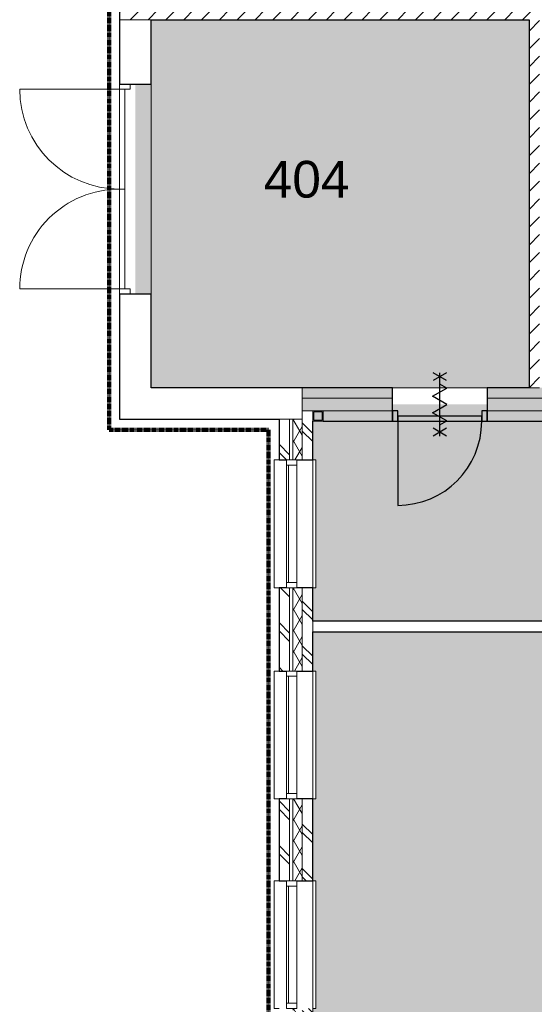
# Model space of a CAD drawing. Header units: millimetres. Extents: x 16156 to 109611, y -1019 to 113498.
# Tile 35 of 60: x 19564 to 24461, y 70643 to 80013. Entities that reach past the tile are written whole.
import ezdxf

# ---------------------------------------------------------------- set-up
doc = ezdxf.new("R2010")
doc.units = ezdxf.units.MM
doc.linetypes.add('Afbreeklijn', pattern=[9, 5, -2, 0, -2])
for name, color, linetype, lineweight in [('A--A2__Ruwbouw', 8, 'Continuous', 15), ('A--AR9__AlgVoorz', 1, 'Continuous', 9), ('A--L$01A__Algemeen', 7, 'Continuous', 9), ('A--L21__Buitenwanden', 3, 'Continuous', 9), ('A--L22__Binnenwanden', 2, 'Continuous', 9), ('A--L28__Hoofddraagconstructies', 3, 'Continuous', 9), ('A--L3__Afbouw', 2, 'Continuous', 9), ('A--LD30__DetailPenMiddel', 3, 'Continuous', 9), ('A--LR9__AlgVoorz', 7, 'Continuous', 9), ('A--TR9__AlgVoorz', 1, 'Continuous', 13)]:
    doc.layers.add(name, color=color, linetype=linetype, lineweight=lineweight)
doc.styles.add('Arial', font='arial.ttf', dxfattribs={"height": 350})
pattern_1 = [(45, (0, 0), (-84.85281, 84.85281), [])]
pattern_2 = [(315, (22032.26, 72074.94), (212.132, 212.132), []), (315, (24232.26, 72074.94), (212.132, 212.132), [])]

# ---------------------------------------------------------------- blocks, each defined once
blk = doc.blocks.new('32_DO_WB_vo deur enkel2 - vo 2-2241163-AB-Begane grond - Brandcompartimentering')
at = {"layer": 'A--L3__Afbouw', "lineweight": 30}
h = blk.add_hatch(color=130, dxfattribs=at)
h.paths.add_polyline_path([(520, 160), (520, 60), (570, 60), (570, 160)])
h.paths.add_polyline_path([(-280, 160), (-330, 160), (-330, 60), (-280, 60)])
blk.add_hatch(color=130, dxfattribs=at).paths.add_polyline_path([(-280, 160), (-280, 110), (520, 110), (520, 160), (53.6, 160)])
at = {"layer": 'A--L$01A__Algemeen', "color": 130, "lineweight": 30}
for p, q in [((520, 160), (520, 960)), ((56.7, 300), (183.3, 226.9)), ((56.7, 226.9), (183.3, 300)), ((120, 300), (120, -300)), ((120, 300), (120, -300)), ((120, 300), (120, -300)), ((120, 194.9), (52.5, 155.9)), ((52.5, 155.9), (187.5, 77.9)), ((187.5, 77.9), (52.5, 0)), ((52.5, 0), (187.5, -77.9)), ((187.5, -77.9), (52.5, -155.9)), ((52.5, -155.9), (120, -194.9)), ((56.7, -300), (183.3, -226.9)), ((56.7, -226.9), (183.3, -300))]:
    blk.add_line(p, q, dxfattribs=at)
blk.add_arc((520, 160), 800, 90, 180, dxfattribs=at)
at = {"layer": 'A--L3__Afbouw', "color": 130, "lineweight": 30}
for p, q in [((-280, 160), (-330, 160)), ((-330, 160), (-330, 60)), ((520, 160), (-280, 160)), ((-280, 160), (-280, 110)), ((-280, 60), (-280, 160)), ((-280, 110), (520, 110)), ((520, 110), (520, 160)), ((570, 160), (520, 160)), ((520, 160), (520, 60)), ((570, 60), (570, 160)), ((-330, 60), (-280, 60)), ((520, 60), (570, 60))]:
    blk.add_line(p, q, dxfattribs=at)
blk = doc.blocks.new('31_DO_WB_vo deur dubbel - vo-1916470-AB-Begane grond - Brandcompartimentering')
at = {"layer": 'A--L$01A__Algemeen'}
for p, q in [((-1340.2, 150), (-1340.2, 1100)), ((559.8, 150), (559.8, 1100))]:
    blk.add_line(p, q, dxfattribs=at)
for centre, start, end in [((-1340.2, 150), 360, 90), ((559.8, 150), 90, 180)]:
    blk.add_arc(centre, 950, start, end, dxfattribs=at)
at = {"layer": 'A--L3__Afbouw'}
for p, q in [((-1340.2, 150), (-1390.2, 150)), ((-1390.2, 150), (-1390.2, 50)), ((-390.2, 150), (-1340.2, 150)), ((-1340.2, 150), (-1340.2, 100)), ((-1340.2, 50), (-1340.2, 150)), ((-1340.2, 100), (-390.2, 100)), ((-390.2, 100), (-390.2, 150)), ((559.8, 150), (-390.2, 150)), ((-390.2, 150), (-390.2, 100)), ((-390.2, 100), (559.8, 100)), ((559.8, 100), (559.8, 150)), ((609.8, 150), (559.8, 150)), ((559.8, 150), (559.8, 50)), ((609.8, 50), (609.8, 150)), ((-1390.2, 50), (-1340.2, 50)), ((559.8, 50), (609.8, 50))]:
    blk.add_line(p, q, dxfattribs=at)
blk = doc.blocks.new('28_11_ARC_stalen_kolom - SHS100x10-V79-AB-Begane grond - Brandcompartimentering')
at = {"layer": 'A--L28__Hoofddraagconstructies'}
h = blk.add_hatch(dxfattribs=at)
h.set_pattern_fill('FP_43', color=256, style=0, pattern_type=2)
h.set_pattern_definition([(45, (-22402.26, -76241.44), (-251.4472, 251.4472), []), (45, (-22402.26, -75860.44), (-251.4472, 251.4472), [])])
h.paths.add_polyline_path([(50, -50), (50, 50), (-50, 50), (-50, -50), (40, -50)])
h.paths.add_polyline_path([(-40, -40), (-40, 40), (40, 40), (40, -40), (25.9, -40)])
for p, q in [((50, 50), (-50, 50)), ((-50, 50), (-50, -50)), ((-40, -40), (-40, 40)), ((-40, 40), (40, 40)), ((40, 40), (40, -40)), ((50, -50), (50, 50)), ((-50, -50), (50, -50)), ((40, -40), (-40, -40))]:
    blk.add_line(p, q, dxfattribs=at)
blk = doc.blocks.new('31_WI_WB_fixed glass - Ontwerpraam-2070377-AB-Begane grond - Brandcompartimentering')
at = {"layer": 'A--L3__Afbouw'}
for p, q in [((608, 207.6), (-608, 207.6)), ((-608, 207.6), (-608, 203.9)), ((-608, 160), (-608, 203.9)), ((608, 203.9), (608, 207.6)), ((608, 203.9), (608, 160)), ((-558, 90), (-608, 90)), ((-608, 90), (-608, -10)), ((-558, -10), (-558, 90)), ((558, 90), (-558, 90)), ((-558, 90), (-558, 69)), ((-558, 69), (558, 69)), ((558, 90), (558, -10)), ((608, 90), (558, 90)), ((558, 69), (558, 90)), ((608, -10), (608, 90)), ((-608, -10), (-558, -10)), ((-558, -10), (558, -10)), ((558, -10), (608, -10)), ((-608, -190), (-608, -160)), ((608, -160), (608, -190)), ((608, -190), (-608, -190))]:
    blk.add_line(p, q, dxfattribs=at)
blk = doc.blocks.new('31_WI_WB_fixed glass - Ontwerpraam-V82-AB-Begane grond - Brandcompartimentering')
at = {"layer": 'A--L3__Afbouw'}
for p, q in [((608, 207.6), (-608, 207.6)), ((-608, 207.6), (-608, 203.9)), ((-608, 160), (-608, 203.9)), ((608, 203.9), (608, 207.6)), ((608, 203.9), (608, 160)), ((-558, 90), (-608, 90)), ((-608, 90), (-608, -10)), ((-558, -10), (-558, 90)), ((558, 90), (-558, 90)), ((-558, 90), (-558, 69)), ((-558, 69), (558, 69)), ((558, 90), (558, -10)), ((608, 90), (558, 90)), ((558, 69), (558, 90)), ((608, -10), (608, 90)), ((-608, -10), (-558, -10)), ((-558, -10), (558, -10)), ((558, -10), (608, -10)), ((-608, -190), (-608, -160)), ((608, -160), (608, -190)), ((608, -190), (-608, -190))]:
    blk.add_line(p, q, dxfattribs=at)
blk = doc.blocks.new('31_WI_WB_fixed glass - Ontwerpraam-V83-AB-Begane grond - Brandcompartimentering')
at = {"layer": 'A--L3__Afbouw'}
for p, q in [((608, 207.6), (-608, 207.6)), ((-608, 207.6), (-608, 203.9)), ((-608, 160), (-608, 203.9)), ((608, 203.9), (608, 207.6)), ((608, 203.9), (608, 160)), ((-558, 90), (-608, 90)), ((-608, 90), (-608, -10)), ((-558, -10), (-558, 90)), ((558, 90), (-558, 90)), ((-558, 90), (-558, 69)), ((-558, 69), (558, 69)), ((558, 90), (558, -10)), ((608, 90), (558, 90)), ((558, 69), (558, 90)), ((608, -10), (608, 90)), ((-608, -10), (-558, -10)), ((-558, -10), (558, -10)), ((558, -10), (608, -10)), ((-608, -190), (-608, -160)), ((608, -160), (608, -190)), ((608, -190), (-608, -190))]:
    blk.add_line(p, q, dxfattribs=at)

msp = doc.modelspace()

# ---------------------------------------------------------------- hatches: boundary and pattern name
at = {"layer": 'A--A2__Ruwbouw', "lineweight": 9}
h = msp.add_hatch(dxfattribs=at)
h.set_pattern_fill('FP_1', color=256, angle=45, style=0, pattern_type=2)
h.set_pattern_definition([(45, (0, 0), (-84.85281, 84.85281), [])])
h.paths.add_polyline_path([(24411.3, 76511.4), (24511.3, 76511.4), (24510.6, 83714.4), (24411.3, 83713), (24411.3, 77105.6)])
h = msp.add_hatch(dxfattribs=at)
h.set_pattern_fill('FP_2', color=256, angle=45, style=0, pattern_type=2)
h.set_pattern_definition(pattern_1)
h.paths.add_polyline_path([(24411.3, 80013.4), (24411.3, 80113.4), (21979.3, 80113.4), (21979.3, 80013.4), (23627.7, 80013.4)])
h.paths.add_polyline_path([(20814.3, 80013.4), (20879.3, 80013.4), (20879.3, 80113.4), (20514.3, 80113.4), (20514.3, 80013.4)])
h = msp.add_hatch(dxfattribs=at)
h.set_pattern_fill('FP_2', color=256, angle=45, style=0, pattern_type=2)
h.set_pattern_definition(pattern_1)
h.paths.add_polyline_path([(21979.3, 80013.4), (21979.3, 80113.4), (20879.3, 80113.4), (20879.3, 80013.4)])
h = msp.add_hatch(color=4, dxfattribs=at)
h.paths.add_polyline_path([(52513.3, 76411.4), (52573.3, 76411.4), (52573.3, 76511.4), (51483.3, 76511.4), (51483.3, 76411.4), (52502, 76411.4)])
h.paths.add_polyline_path([(27363.6, 76411.4), (31000.8, 76411.4), (31000.8, 76511.4), (24011.3, 76511.4), (24011.3, 76411.4)])
h.paths.add_polyline_path([(31900.8, 76411.4), (36041.3, 76411.4), (36041.3, 76511.4), (31900.8, 76511.4)])
h.paths.add_polyline_path([(50278.5, 76411.4), (50583.3, 76411.4), (50583.3, 76511.4), (47808.3, 76511.4), (47808.3, 76411.4), (49779.5, 76411.4)])
h.paths.add_polyline_path([(36941.3, 76411.4), (46708.3, 76411.4), (46708.3, 76511.4), (36941.3, 76511.4)])
h.paths.add_polyline_path([(22252.3, 76411.4), (23111.3, 76411.4), (23111.3, 76511.4), (22252.3, 76511.4)])
h = msp.add_hatch(dxfattribs=at)
h.set_pattern_fill('FP_10', color=256, angle=45, style=0, pattern_type=2)
h.set_pattern_definition(pattern_2)
h.paths.add_polyline_path([(22352.3, 67638.4), (22352.3, 70602.5), (22252.3, 70602.5), (22252.3, 67638.4)])
h.paths.add_polyline_path([(22252.3, 71818.4), (22352.3, 71818.4), (22352.3, 72598.5), (22252.3, 72598.5), (22252.3, 72556.6)])
h.paths.add_polyline_path([(22252.3, 73814.4), (22352.3, 73814.4), (22352.3, 74607.5), (22252.3, 74607.5), (22252.3, 74188.4)])
h.paths.add_polyline_path([(22252.3, 75823.4), (22352.3, 75823.4), (22352.3, 76291.4), (22252.3, 76283.5), (22252.3, 75968.4)])
at = {"layer": 'A--A2__Ruwbouw'}
h = msp.add_hatch(color=130, dxfattribs=at)
h.paths.add_polyline_path([(52253.3, 76191.4), (52353.3, 76191.4), (52353.3, 76291.4), (51483.3, 76291.4), (51483.3, 76191.4), (51647.5, 76191.4)])
h.paths.add_polyline_path([(35736.5, 76191.4), (36041.3, 76196.4), (36041.3, 76291.4), (34467.3, 76291.4), (34467.3, 76191.4), (34835.6, 76191.4)])
h.paths.add_polyline_path([(22452.3, 76191.4), (23111.3, 76191.4), (23111.3, 76291.4), (22452.3, 76291.4), (22452.3, 76201.4)])
h.paths.add_polyline_path([(50278.5, 76191.4), (50583.3, 76191.4), (50583.3, 76291.4), (47808.3, 76291.4), (47808.3, 76196.4), (46708.3, 76201.4), (46708.3, 76291.4), (46467.3, 76291.4), (46467.3, 76191.4), (49779.5, 76191.4)])
h.paths.add_polyline_path([(24011.3, 76191.4), (28367.3, 76191.4), (28367.3, 76291.4), (24011.3, 76291.4)])
h.paths.add_polyline_path([(32409.2, 76191.4), (34367.3, 76191.4), (34367.3, 76291.4), (31900.8, 76291.4), (31900.8, 76191.4)])
h.paths.add_polyline_path([(38571.6, 76191.4), (40367.3, 76193.2), (40367.3, 76291.4), (36941.3, 76291.4), (36941.3, 76191.4)])
h.paths.add_polyline_path([(40467.3, 76191.4), (46367.3, 76196.3), (46367.3, 76291.4), (40467.3, 76291.4), (40467.3, 76193.2)])
h.paths.add_polyline_path([(30374.3, 76191.4), (31000.8, 76191.4), (31000.8, 76291.4), (28467.3, 76291.4), (28467.3, 76191.4), (29231.6, 76191.4)])
h.paths.add_polyline_path([(34457.3, 76201.4), (34457.3, 76281.4), (34377.3, 76281.4), (34377.3, 76201.4)])
h.paths.add_polyline_path([(40457.3, 76201.4), (40457.3, 76281.4), (40377.3, 76281.4), (40377.3, 76201.4)])
h.paths.add_polyline_path([(28457.3, 76201.4), (28457.3, 76281.4), (28377.3, 76281.4), (28377.3, 76201.4)])
h.paths.add_polyline_path([(46457.3, 76201.4), (46457.3, 76281.4), (46377.3, 76281.4), (46377.3, 76201.4)])
h.paths.add_polyline_path([(22362.3, 76201.4), (22442.3, 76203.3), (22442.3, 76281.4), (22362.3, 76281.4), (22362.3, 76211.4)])
at = {"layer": 'A--A2__Ruwbouw', "lineweight": 9}
h = msp.add_hatch(dxfattribs=at)
h.set_pattern_fill('FP_10', color=256, angle=45, style=0, pattern_type=2)
h.set_pattern_definition(pattern_2)
h.paths.add_polyline_path([(22032.3, 67638.4), (22132.3, 67638.4), (22132.3, 70602.5), (22032.3, 70602.5), (22032.3, 68007.6)])
h.paths.add_polyline_path([(22132.3, 71818.4), (22132.3, 72598.5), (22032.3, 72598.5), (22032.3, 71818.4), (22123.4, 71818.4)])
h.paths.add_polyline_path([(22132.3, 73814.4), (22132.3, 74607.5), (22032.3, 74607.5), (22032.3, 73814.4), (22123.4, 73814.4)])
h.paths.add_polyline_path([(22132.3, 75823.4), (22132.3, 76211.4), (22032.3, 76211.4), (22032.3, 75823.4), (22123.4, 75823.4)])
h = msp.add_hatch(dxfattribs=at)
h.set_pattern_fill('FP_4', color=256, angle=60, style=0, pattern_type=2)
h.set_pattern_definition([(60, (0, 0), (-86.60254, 50), []), (120, (0, 0), (-86.60254, -50), [])])
h.paths.add_polyline_path([(22252.3, 67638.4), (22252.3, 70602.5), (22162.3, 70602.5), (22162.3, 67638.4)])
h.paths.add_polyline_path([(22162.3, 71818.4), (22252.3, 71818.4), (22252.3, 72598.5), (22162.3, 72598.5), (22162.3, 72556.6)])
h.paths.add_polyline_path([(22162.3, 73814.4), (22252.3, 73814.4), (22252.3, 74607.5), (22162.3, 74607.5), (22162.3, 74188.4)])
h.paths.add_polyline_path([(22162.3, 75823.4), (22252.3, 75823.4), (22252.3, 76211.4), (22162.3, 76211.4), (22162.3, 75968.4)])
at = {"layer": 'A--AR9__AlgVoorz'}
msp.add_hatch(color=254, dxfattribs=at).paths.add_polyline_path([(20814.3, 76511.4), (24411.3, 76511.4), (24411.3, 80013.4), (20814.3, 80013.4), (20814.3, 79401.4), (20664.3, 79401.4), (20664.3, 77401.4), (20814.3, 77401.4), (20814.3, 77105.6)])
h = msp.add_hatch(color=254, dxfattribs=at)
h.paths.add_polyline_path([(23961.3, 74288.4), (30374.3, 74288.4), (30374.3, 76191.4), (22352.3, 76191.4), (22352.3, 75823.4), (22382.3, 75823.4), (22382.3, 74607.5), (22352.3, 74607.5), (22352.3, 74288.4), (23627.7, 74288.4)])
h.paths.add_polyline_path([(23161.3, 76241.4), (23961.3, 76241.4), (23961.3, 76291.4), (24011.3, 76291.4), (24011.3, 76351.4), (23111.3, 76351.4), (23111.3, 76291.4), (23161.3, 76291.4)])
h = msp.add_hatch(color=254, dxfattribs=at)
h.paths.add_polyline_path([(28224.3, 67643.4), (28229.3, 67688.4), (28314.3, 67688.4), (28314.3, 67643.4), (28229.3, 67643.4)])
h.paths.add_polyline_path([(24712.3, 67643.4), (24717.3, 67688.4), (24802.3, 67688.4), (24802.3, 67643.4), (24717.3, 67643.4)])
h.paths.add_polyline_path([(26468.3, 67643.4), (26473.3, 67688.4), (26558.3, 67688.4), (26558.3, 67643.4), (26473.3, 67643.4)])
h.paths.add_polyline_path([(27424.3, 67563.4), (28224.3, 67563.4), (28229.3, 67638.4), (30294.3, 67638.4), (30294.3, 67723.4), (30374.3, 67723.4), (30374.3, 68948.4), (30424.3, 68948.4), (30424.3, 69748.4), (30374.3, 69748.4), (30374.3, 74178.4), (30386.8, 74178.4), (30386.8, 74188.4), (22352.3, 74188.4), (22352.3, 73814.4), (22382.3, 73813.1), (22382.3, 72598.5), (22352.3, 72598.5), (22352.3, 71818.4), (22382.3, 71818.4), (22382.3, 70602.5), (22352.3, 70602.5), (22352.3, 70321.4), (22452.3, 70321.4), (22452.3, 70221.4), (22352.3, 70221.4), (22356.9, 67638.4), (23912.3, 67638.4), (23912.3, 67578.4), (24712.3, 67578.4), (24717.3, 67638.4), (25668.3, 67638.4), (25668.3, 67578.4), (26468.3, 67578.4), (26473.3, 67638.4), (27424.3, 67638.4), (27424.3, 67576.8)])
h.paths.add_polyline_path([(30374.3, 67638.4), (30374.3, 67713.4), (30304.3, 67713.4), (30309.3, 67638.4), (30321.8, 67638.4)])
h.paths.add_polyline_path([(23822.3, 67643.4), (23822.3, 67688.4), (23912.3, 67688.4), (23907.3, 67643.4), (23892.3, 67643.4)])
h.paths.add_polyline_path([(25668.3, 67643.4), (25578.3, 67643.4), (25578.3, 67688.4), (25668.3, 67688.4), (25668.3, 67650.4)])
h.paths.add_polyline_path([(27334.3, 67643.4), (27334.3, 67688.4), (27424.3, 67688.4), (27419.3, 67643.4), (27363.6, 67643.4)])
h.paths.add_polyline_path([(27439.3, 67648.4), (27439.3, 67650.4), (27419.3, 67698.4), (27404.3, 67698.4), (27404.3, 67728.4), (28244.3, 67726.4), (28244.3, 67698.4), (28224.3, 67698.4), (28209.3, 67648.4)])
h.paths.add_polyline_path([(24684.8, 67648.4), (23927.3, 67650.4), (23907.3, 67698.4), (23892.3, 67698.4), (23892.3, 67728.4), (24732.3, 67726.4), (24732.3, 67698.4), (24712.3, 67698.4), (24697.3, 67648.4)])
h.paths.add_polyline_path([(26453.3, 67648.4), (25683.3, 67650.4), (25663.3, 67698.4), (25648.3, 67698.4), (25648.3, 67728.4), (26488.3, 67726.4), (26488.3, 67698.4), (26468.3, 67698.4), (26453.3, 67650.4)])
h.paths.add_polyline_path([(30098.1, 67942.8), (30122.5, 67946.5), (30105.1, 67942.8)])
h.paths.add_polyline_path([(30236.8, 67947.4), (30217.8, 68200.8), (30211.6, 68200.8), (30194.7, 68205.3), (30186.9, 68193.9), (30184.7, 68188.4), (30177.2, 68182), (30203.8, 68171.5), (30216.8, 68176.1), (30231.6, 68006.9)])
h.paths.add_polyline_path([(30236.8, 67946.4), (30236.8, 67947.4), (30006.1, 67954.7), (29946.8, 67973.2), (29926.5, 67993.2), (29915.4, 68018.3), (29905.6, 68098.7), (29909.3, 68322.3), (29921.1, 68375), (29946.8, 68403.6), (29977.5, 68416.5), (30068.3, 68427), (30165.6, 68429.4), (30274.3, 68430.4), (30274.3, 67946.4), (30256.9, 67946.4)])
h.paths.add_polyline_path([(30059.7, 67983.1), (30135.3, 67992.8), (30155.4, 68012.9), (30162.5, 68041.5), (30166.4, 68168.7), (30157.1, 68064.3), (30150.5, 68021.3), (30121.1, 67995.4), (30059.7, 67990.6), (29991.8, 67997), (29962.2, 68015.7), (29946.8, 68056.1), (29943, 68081.6), (29939.3, 68210.7), (29946.8, 68320.8), (29966.9, 68364.2), (30011.9, 68383.7), (30087.2, 68385.6), (30121.1, 68381.5), (30151.9, 68349.2), (30157.4, 68291.9), (30151.7, 68370.2), (30124.9, 68388), (30087.6, 68393.1), (30006.1, 68390.2), (29966, 68375.2), (29953.3, 68361.7), (29938.3, 68314.7), (29935.3, 68291.9), (29934.7, 68098.7), (29943, 68041.9), (29960.5, 68006.9), (29982.1, 67992.6), (30010.8, 67985.8), (30032.2, 67983.8)])
h.paths.add_polyline_path([(30074.3, 68165.4), (30080.2, 68173.2), (30077.1, 68174.5), (30080.2, 68203.8), (30080.2, 68210.7), (30062.8, 68208.4), (30052, 68194.4), (30054.3, 68176.9), (30068.3, 68166.2)])
h.paths.add_polyline_path([(28398.8, 68574.7), (28319.4, 68592.2), (28281.4, 68613.6), (28245.1, 68646.7), (28224.1, 68675.4), (28206.2, 68712.8), (28196, 68756.5), (28196, 68803.6), (28207.8, 68851.4), (28252.1, 68929), (28263.3, 68931.9), (28319.4, 68965.8), (28359.4, 68978.5), (28398.8, 68983.3), (28448, 68977.2), (28516.1, 68944.4), (28552.5, 68911.3), (28572.1, 68885.1), (28591.3, 68845.2), (28601.5, 68801.5), (28601.5, 68754.4), (28589.7, 68706.6), (28545.5, 68629), (28531.1, 68624), (28478.1, 68592.2), (28438.1, 68579.5), (28411.1, 68576.2)])
h.paths.add_polyline_path([(24261.5, 68574.7), (24182.1, 68592.2), (24144.1, 68613.6), (24111.5, 68642.5), (24086.9, 68675.4), (24069, 68712.8), (24058.7, 68756.5), (24058.7, 68803.6), (24070.5, 68851.4), (24114.8, 68929), (24126, 68931.9), (24182.1, 68965.8), (24222.1, 68978.5), (24261.5, 68983.3), (24328.2, 68970.6), (24378.8, 68944.4), (24415.2, 68911.3), (24434.8, 68885.1), (24454, 68845.2), (24464.3, 68801.5), (24464.3, 68754.4), (24452.5, 68706.6), (24408.2, 68629), (24396.9, 68626.1), (24328.2, 68587.4), (24300.9, 68579.5), (24273.8, 68576.2)])
h.paths.add_polyline_path([(24261.5, 68592.2), (24328.2, 68606), (24370.5, 68629), (24346.6, 68628.3), (24328.2, 68615.8), (24328.2, 68621.4), (24300.9, 68613.9), (24261.5, 68608.8), (24216.8, 68614.8), (24202.6, 68614.6), (24187.2, 68617), (24174.7, 68629), (24156.6, 68626.1), (24199.2, 68604.3), (24222.1, 68597)])
h.paths.add_polyline_path([(28398.8, 68592.2), (28461.1, 68604.3), (28507.8, 68629), (28483.9, 68628.3), (28473.1, 68617), (28448.9, 68614.6), (28438.1, 68613.9), (28398.8, 68608.8), (28354.1, 68614.8), (28339.9, 68614.6), (28324.5, 68617), (28312, 68629), (28297.6, 68623.5), (28336.5, 68604.3), (28359.4, 68597)])
h.paths.add_polyline_path([(24111.5, 68668.7), (24107.8, 68698), (24095.4, 68720.9), (24103.7, 68712.8), (24094.7, 68753.1), (24094.7, 68804.9), (24107.8, 68849), (24096.1, 68837.1), (24097.1, 68845.2), (24111.5, 68865.3), (24107.8, 68885.1), (24081.4, 68823.1), (24076.1, 68779), (24076.6, 68754.4), (24097.4, 68692.7), (24107.8, 68672.9)])
h.paths.add_polyline_path([(24411.5, 68668.7), (24429.6, 68700.3), (24436.1, 68712.8), (24446.9, 68779), (24441.6, 68823.1), (24425.6, 68865.3), (24411.5, 68885.1), (24415.2, 68860), (24427.6, 68837.1), (24419.3, 68845.2), (24428.2, 68805.8), (24429.1, 68759.1), (24415.2, 68709), (24426.8, 68720.9), (24421.3, 68706.6), (24411.5, 68692.7), (24411.5, 68669.6)])
h.paths.add_polyline_path([(28248.8, 68668.7), (28245.1, 68698), (28232.7, 68720.9), (28241, 68712.8), (28232, 68752.2), (28231.1, 68798.9), (28246.1, 68851.4), (28233.4, 68837.1), (28238.9, 68851.4), (28248.8, 68865.3), (28245.1, 68885.1), (28218.7, 68823.1), (28213.4, 68779), (28213.9, 68754.4), (28234.7, 68692.7), (28245.1, 68672.9)])
h.paths.add_polyline_path([(28548.8, 68668.7), (28566.9, 68700.3), (28573.4, 68712.8), (28584.2, 68779), (28578.8, 68823.1), (28562.9, 68865.3), (28548.8, 68885.1), (28552.5, 68860), (28564.8, 68837.1), (28556.5, 68845.2), (28565.5, 68805.8), (28566.4, 68759.1), (28552.5, 68709), (28564.1, 68720.9), (28558.6, 68706.6), (28548.8, 68692.7), (28548.8, 68669.6)])
h.paths.add_polyline_path([(28232, 68734.3), (28224.1, 68765.1), (28228.8, 68759.1), (28232, 68734.9)])
h.paths.add_polyline_path([(24094.8, 68734.3), (24086.9, 68765.1), (24091.5, 68759.1), (24094.7, 68734.9)])
h.paths.add_polyline_path([(24346.5, 68929), (24348.3, 68929), (24366.4, 68931.9), (24328.2, 68952), (24300.9, 68961), (24261.5, 68965.8), (24199.2, 68953.7), (24152.4, 68929), (24176.4, 68929.7), (24187.2, 68941), (24208.5, 68942.3), (24222.1, 68944.1), (24261.5, 68949.3), (24328.2, 68934.1), (24340.4, 68929)])
h.paths.add_polyline_path([(28297.6, 68929), (28313.6, 68929.7), (28324.5, 68941), (28345.8, 68942.3), (28359.4, 68944.1), (28398.8, 68949.3), (28443.4, 68943.2), (28457.6, 68943.4), (28473.1, 68941), (28485.6, 68929), (28503.6, 68931.9), (28482, 68945.7), (28438.1, 68961), (28398.8, 68965.8), (28336.5, 68953.7), (28289.7, 68929)])
h.paths.add_polyline_path([(22378.8, 70231.4), (22442.3, 70231.4), (22442.3, 70311.4), (22362.3, 70311.4), (22362.3, 70231.4)])
h.paths.add_polyline_path([(29912.6, 70981.1), (29749.3, 70981.1), (29749.3, 73081.1), (30349.3, 73081.1), (30344, 70981.1), (29962.4, 70981.1)])
h.paths.add_polyline_path([(29909.7, 71458.5), (29899.6, 71482.1), (29862.5, 71524.3), (29862.5, 71510.9), (29882.5, 71487.3), (29902.3, 71466.4)])
h.paths.add_polyline_path([(30029.3, 71397.1), (29968.5, 71421.9), (29909.7, 71458.5), (29919, 71444.9), (29954.1, 71423.5), (30004, 71403.4), (30022, 71397.9)])
h.paths.add_polyline_path([(30074.3, 71398.3), (30050.1, 71403.7), (30062.2, 71399.2)])
h.paths.add_polyline_path([(30074.3, 71401.2), (30066.4, 71403.7), (30067.2, 71402.4)])
h.paths.add_polyline_path([(30153, 71413.2), (30191.4, 71428.4), (30154, 71413.7)])
h.paths.add_polyline_path([(30074.3, 71409.1), (30136, 71415.8), (30100.8, 71412.1), (30077.3, 71409.5)])
h.paths.add_polyline_path([(30021.9, 71409.7), (30017.1, 71415.5), (29980.5, 71423.5), (29988.6, 71417.1), (30021, 71409.9)])
h.paths.add_polyline_path([(30293.2, 71776.3), (30227, 71858.1), (30196.6, 71876), (30154.2, 71891.3), (30213.2, 71860.7), (30250.4, 71834.1), (30272.4, 71808.4), (30287.1, 71787.9), (30291.6, 71779.4)])
h.paths.add_polyline_path([(30165.6, 71410.3), (30206.8, 71430.6), (30253.7, 71466.7), (30286, 71505.3), (30309.3, 71547.4), (30326.5, 71603), (30330.8, 71650.4), (30325.2, 71704), (30311.8, 71730.7), (30276.8, 71796.9), (30240.1, 71834.4), (30257.6, 71811), (30314.2, 71716.8), (30317.8, 71693), (30319.5, 71597.2), (30269.9, 71503.9), (30293.2, 71525.1), (30286, 71510.4), (30262.9, 71480.5), (30179.2, 71416.9), (30170.9, 71412.9)])
h.paths.add_polyline_path([(29941.5, 71450.1), (29908.9, 71477.7), (29940.8, 71450.6)])
h.paths.add_polyline_path([(29985.4, 71428.6), (29954.6, 71445.2), (29981, 71430.3)])
h.paths.add_polyline_path([(29899.1, 71483.5), (29881, 71513.5), (29893.3, 71491.6), (29898.2, 71484.7)])
h.paths.add_polyline_path([(29868.5, 71528.2), (29849.1, 71567.6), (29865.2, 71534.4)])
h.paths.add_polyline_path([(29845.4, 71576.2), (29839.3, 71615.6), (29845.2, 71577.5)])
h.paths.add_polyline_path([(29824.3, 71592.2), (29828, 71696.5), (29854.9, 71772.3), (29877.7, 71810.2), (29844.3, 71764.7), (29821.5, 71695.5), (29817.7, 71677.4), (29823, 71598.2)])
h.paths.add_polyline_path([(29827.3, 71678.7), (29833.5, 71696.5), (29827.3, 71679.1)])
h.paths.add_polyline_path([(29862.5, 71775.3), (29944.5, 71862.1), (29988.6, 71888.6), (29913.8, 71844.7), (29886.1, 71809.3), (29862.7, 71775.4)])
h.paths.add_polyline_path([(29899.6, 71817.2), (29921.4, 71830.3), (29899.6, 71817.2)])
h.paths.add_polyline_path([(29986.3, 71875.3), (30001.7, 71879.5), (29986.2, 71875.4)])
h.paths.add_polyline_path([(30163.3, 71875.7), (30112.6, 71891.4), (30120.7, 71885), (30136, 71878.5), (30162.1, 71875.8)])
h.paths.add_polyline_path([(29967.5, 71877.1), (29988.6, 71880.3), (29968.1, 71877.3)])
h.paths.add_polyline_path([(30129.7, 71919.6), (30127.9, 71920.1), (30128.3, 71919.7)])
h.paths.add_polyline_path([(29909.7, 72041.7), (29899.6, 72065.3), (29862.5, 72107.5), (29862.5, 72094.1), (29882.5, 72070.5), (29902.3, 72049.6)])
h.paths.add_polyline_path([(30029.3, 71980.3), (29968.5, 72005.1), (29909.7, 72041.7), (29919, 72028.1), (29954.1, 72006.7), (30004, 71986.6), (30020.6, 71981.2)])
h.paths.add_polyline_path([(30074.3, 71984.4), (30054.4, 71988), (30067.2, 71985.6)])
h.paths.add_polyline_path([(30074.3, 71981.5), (30050.1, 71986.8), (30063, 71982.3)])
h.paths.add_polyline_path([(30153, 71996.4), (30191.4, 72011.6), (30154, 71996.8)])
h.paths.add_polyline_path([(30074.3, 71992.3), (30136, 71999), (30100.8, 71995.2), (30077.3, 71992.6)])
h.paths.add_polyline_path([(30021.9, 71992.9), (30017.3, 71998.6), (29980.5, 72006.7), (29988.6, 72000.3), (30021, 71993.1)])
h.paths.add_polyline_path([(30293.2, 72359.5), (30227, 72441.3), (30196.6, 72459.2), (30154.2, 72474.5), (30213.2, 72443.9), (30250.4, 72417.3), (30268.7, 72394.7), (30287.1, 72371.1), (30292.6, 72360.6)])
h.paths.add_polyline_path([(30165.6, 71993.5), (30206.8, 72013.8), (30253.7, 72049.8), (30286, 72088.4), (30309.3, 72130.5), (30326.5, 72186.2), (30330.8, 72233.6), (30323.3, 72295.8), (30311.8, 72313.9), (30276.8, 72380.1), (30240.1, 72417.6), (30255.1, 72397.7), (30314.2, 72300), (30318.2, 72272.3), (30319.5, 72180.4), (30269.9, 72087), (30293.2, 72108.3), (30286, 72093.5), (30262.9, 72063.7), (30179.2, 72000.1), (30170.9, 71996)])
h.paths.add_polyline_path([(29941.5, 72033.3), (29908.9, 72060.9), (29940.8, 72033.8)])
h.paths.add_polyline_path([(29985.4, 72011.8), (29954.6, 72028.4), (29981, 72013.5)])
h.paths.add_polyline_path([(29899.1, 72066.7), (29881, 72096.6), (29893.3, 72074.8), (29898.2, 72067.9)])
h.paths.add_polyline_path([(29868.5, 72111.4), (29849.1, 72150.8), (29865.2, 72117.6)])
h.paths.add_polyline_path([(29845.4, 72159.4), (29837.2, 72204.8), (29845.2, 72160.7)])
h.paths.add_polyline_path([(29824.3, 72175.4), (29828, 72279.7), (29854.9, 72355.5), (29877.7, 72393.4), (29844.3, 72347.9), (29821.5, 72278.7), (29817.7, 72233.6), (29824.1, 72176.5)])
h.paths.add_polyline_path([(29835.6, 72259.8), (29845.9, 72309), (29836.9, 72266.3), (29835.7, 72260.5)])
h.paths.add_polyline_path([(29827.3, 72261.9), (29833.5, 72279.7), (29827.3, 72262.3)])
h.paths.add_polyline_path([(29862.5, 72358.4), (29933.2, 72436.4), (29988.6, 72471.8), (29913.8, 72427.9), (29886.1, 72392.4), (29862.7, 72358.6)])
h.paths.add_polyline_path([(29899.6, 72400.4), (29921.4, 72413.5), (29899.6, 72400.4)])
h.paths.add_polyline_path([(29986.3, 72458.5), (30001.7, 72462.7), (29986.2, 72458.5)])
h.paths.add_polyline_path([(30163.3, 72458.9), (30112.6, 72474.5), (30120.7, 72468.2), (30136, 72461.7), (30162.1, 72459)])
h.paths.add_polyline_path([(29967.5, 72460.2), (29988.6, 72463.5), (29968.1, 72460.4)])
h.paths.add_polyline_path([(30129.7, 72502.7), (30127.9, 72503.3), (30128.3, 72502.9)])
at = {"layer": 'A--L22__Binnenwanden'}
h = msp.add_hatch(color=130, dxfattribs=at)
h.paths.add_polyline_path([(35736.5, 76291.4), (36041.3, 76299.4), (36041.3, 76411.4), (31900.8, 76411.4), (31900.8, 76291.4), (34835.6, 76291.4)])
h.paths.add_polyline_path([(36941.3, 76291.4), (46708.3, 76291.4), (46708.3, 76411.4), (36941.3, 76411.4), (36941.3, 76362.1)])
h.paths.add_polyline_path([(52353.3, 76291.4), (52473.3, 76291.4), (52473.3, 76411.4), (51483.3, 76411.4), (51483.3, 76291.4), (52253.3, 76291.4)])
h.paths.add_polyline_path([(50278.5, 76291.4), (50583.3, 76291.4), (50583.3, 76411.4), (47808.3, 76411.4), (47808.3, 76291.4), (49779.5, 76291.4)])
h.paths.add_polyline_path([(30374.3, 76291.4), (31000.8, 76291.4), (31000.8, 76411.4), (24011.3, 76411.4), (24011.3, 76291.4), (29231.6, 76291.4)])
h.paths.add_polyline_path([(22693.7, 76291.4), (23111.3, 76291.4), (23111.3, 76411.4), (22252.3, 76411.4), (22252.3, 76291.4), (22452.3, 76291.4)])

# ---------------------------------------------------------------- linework, layer by layer
at = {"layer": 'A--L21__Buitenwanden', "lineweight": 30}
for p, q in [((20514.3, 81259.4), (20514.3, 79401.4)), ((20814.3, 79401.4), (20814.3, 80013.4)), ((20514.3, 79401.4), (20814.3, 79401.4)), ((20814.3, 77401.4), (20514.3, 77401.4)), ((20514.3, 77401.4), (20514.3, 76211.4)), ((20814.3, 76511.4), (20814.3, 77401.4)), ((22352.3, 76511.4), (20814.3, 76511.4)), ((20514.3, 76211.4), (22032.3, 76211.4)), ((22032.3, 76211.4), (22032.3, 75823.4)), ((22352.3, 75823.4), (22352.3, 76191.4)), ((22032.3, 75823.4), (22102.3, 75823.4)), ((22202.3, 75823.4), (22352.3, 75823.4)), ((22102.3, 74607.5), (22032.3, 74607.5)), ((22032.3, 74607.5), (22032.3, 73814.4)), ((22352.3, 74607.5), (22202.3, 74607.5)), ((22352.3, 74288.4), (22352.3, 74607.5)), ((22352.3, 73814.4), (22352.3, 74188.4)), ((22032.3, 73814.4), (22102.3, 73814.4)), ((22202.3, 73814.4), (22352.3, 73814.4)), ((22102.3, 72598.5), (22032.3, 72598.5)), ((22032.3, 72598.5), (22032.3, 71818.4)), ((22352.3, 72598.5), (22202.3, 72598.5)), ((22352.3, 71818.4), (22352.3, 72598.5)), ((22032.3, 71818.4), (22102.3, 71818.4)), ((22202.3, 71818.4), (22352.3, 71818.4))]:
    msp.add_line(p, q, dxfattribs=at)
at = {"layer": 'A--L21__Buitenwanden', "lineweight": 15}
for p, q in [((22252.3, 76511.4), (22252.3, 75823.4)), ((22032.3, 76211.4), (22252.3, 76211.4)), ((22132.3, 76211.4), (22132.3, 75823.4)), ((22162.3, 76211.4), (22162.3, 75823.4)), ((22132.3, 74607.5), (22132.3, 73814.4)), ((22162.3, 74607.5), (22162.3, 73814.4)), ((22252.3, 74607.5), (22252.3, 73814.4)), ((22132.3, 72598.5), (22132.3, 71818.4)), ((22162.3, 72598.5), (22162.3, 71818.4)), ((22252.3, 72598.5), (22252.3, 71818.4))]:
    msp.add_line(p, q, dxfattribs=at)
at = {"layer": 'A--L22__Binnenwanden', "lineweight": 15}
for p, q in [((20514.3, 80013.4), (20814.3, 80013.4)), ((24411.3, 76511.4), (24511.3, 76511.4)), ((22352.3, 74288.4), (22352.3, 74188.4))]:
    msp.add_line(p, q, dxfattribs=at)
at = {"layer": 'A--L22__Binnenwanden', "lineweight": 30}
for p, q in [((20814.3, 80013.4), (24411.3, 80013.4)), ((24411.3, 80013.4), (24411.3, 76511.4)), ((30374.3, 74288.4), (22352.3, 74288.4)), ((22352.3, 74188.4), (30374.3, 74188.4))]:
    msp.add_line(p, q, dxfattribs=at)
at = {"layer": 'A--L22__Binnenwanden', "color": 130, "lineweight": 30}
for p, q in [((23111.3, 76511.4), (22352.3, 76511.4)), ((23111.3, 76191.4), (23111.3, 76511.4)), ((24411.3, 76511.4), (24011.3, 76511.4)), ((24011.3, 76511.4), (24011.3, 76191.4)), ((22452.3, 76191.4), (23111.3, 76191.4)), ((24011.3, 76191.4), (28367.3, 76191.4))]:
    msp.add_line(p, q, dxfattribs=at)
at = {"layer": 'A--L22__Binnenwanden', "color": 120, "lineweight": 15}
for p, q in [((23111.3, 76411.4), (22252.3, 76411.4)), ((31000.8, 76411.4), (24011.3, 76411.4)), ((22252.3, 76291.4), (22352.3, 76291.4)), ((23111.3, 76291.4), (22452.3, 76291.4)), ((28367.3, 76291.4), (24011.3, 76291.4))]:
    msp.add_line(p, q, dxfattribs=at)
at = {"layer": 'A--LD30__DetailPenMiddel', "linetype": 'Afbreeklijn', "lineweight": 100}
for p, q in [((20414.3, 76111.4), (20414.3, 86149.6)), ((21932.3, 76111.4), (20414.3, 76111.4)), ((21932.3, 76111.4), (21932.3, 58971.4))]:
    msp.add_line(p, q, dxfattribs=at)
at = {"layer": 'A--LD30__DetailPenMiddel'}
msp.add_line((24011.3, 76511.4), (23111.3, 76511.4), dxfattribs=at)
at = {"layer": 'A--LR9__AlgVoorz', "flags": 128}
for points in [[(24411.3, 76511.4), (24411.3, 79095.4), (24411.3, 80013.4), (20814.3, 80013.4), (20814.3, 76511.4), (22030.7, 76511.4), (22192.3, 76511.4)], [(30374.3, 74288.4), (30374.3, 76191.4), (22352.3, 76191.4), (22352.3, 74288.4)], [(22352.3, 67638.4), (22502.3, 67638.4), (25167.3, 67638.4), (27079.3, 67638.4), (30246.8, 67638.4), (30374.3, 67638.4), (30374.3, 74188.4), (22352.3, 74188.4)]]:
    msp.add_lwpolyline(points, close=True, dxfattribs=at)

# ---------------------------------------------------------------- block references
at = {"layer": 'A--L28__Hoofddraagconstructies'}
msp.add_blockref('28_11_ARC_stalen_kolom - SHS100x10-V79-AB-Begane grond - Brandcompartimentering', (22402.3, 76241.4), dxfattribs=at)
at = {"layer": 'A--L3__Afbouw', "rotation": 89.99999999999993}
for name, p in [('31_DO_WB_vo deur dubbel - vo-1916470-AB-Begane grond - Brandcompartimentering', (20664.3, 78791.6)), ('31_WI_WB_fixed glass - Ontwerpraam-V83-AB-Begane grond - Brandcompartimentering', (22192.3, 75215.4)), ('31_WI_WB_fixed glass - Ontwerpraam-V82-AB-Begane grond - Brandcompartimentering', (22192.3, 73206.4)), ('31_WI_WB_fixed glass - Ontwerpraam-2070377-AB-Begane grond - Brandcompartimentering', (22192.3, 71210.4))]:
    msp.add_blockref(name, p, dxfattribs=at)
at = {"layer": 'A--L3__Afbouw', "color": 130, "lineweight": 30, "rotation": 180}
msp.add_blockref('32_DO_WB_vo deur enkel2 - vo 2-2241163-AB-Begane grond - Brandcompartimentering', (23681.3, 76351.4), dxfattribs=at)

# ---------------------------------------------------------------- texts
at = {"layer": 'A--TR9__AlgVoorz', "insert": (21886.6, 78670.1), "char_height": 350, "width": 1010.126, "attachment_point": 1, "style": 'Arial'}
msp.add_mtext('404', dxfattribs=at)

doc.saveas('drawing.dxf')
